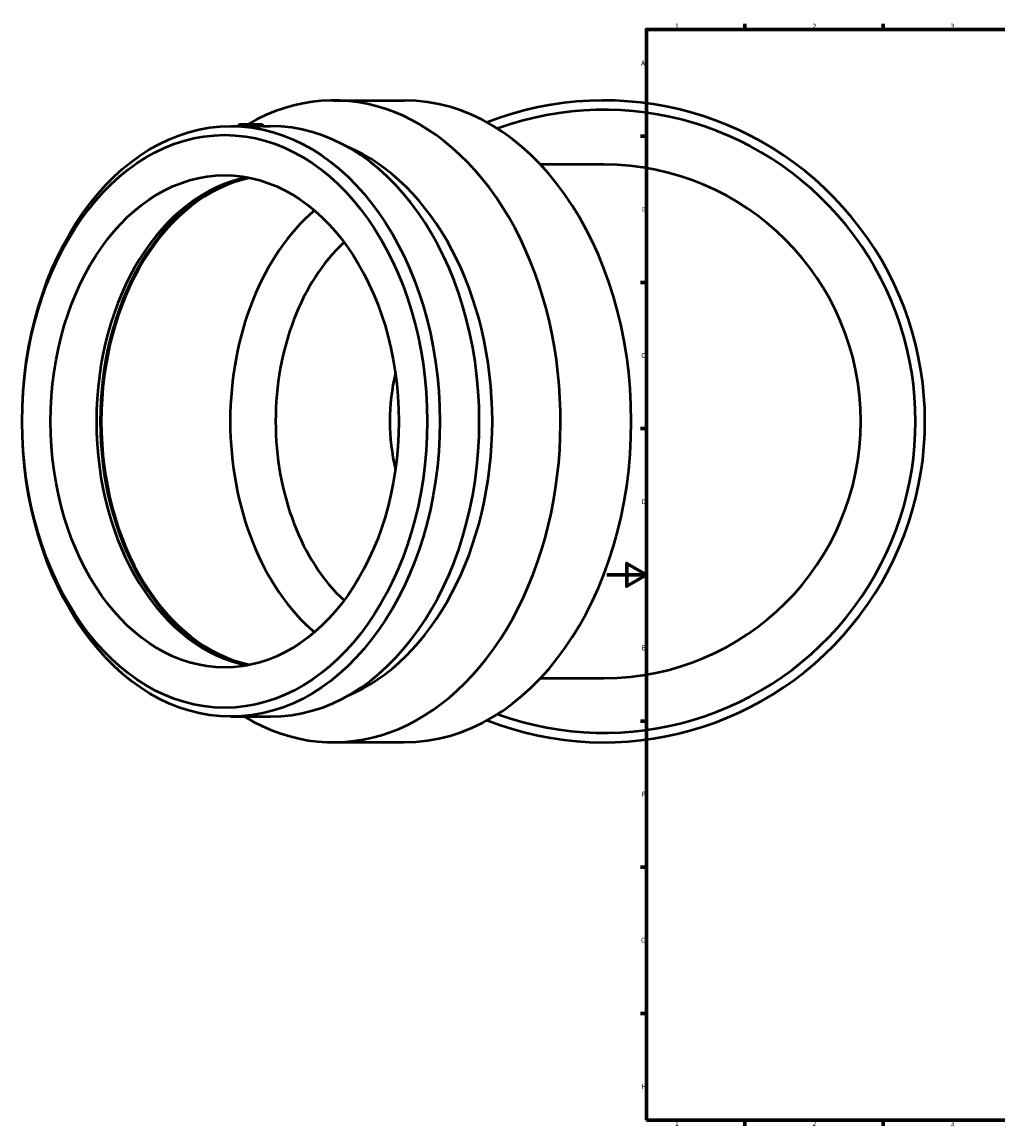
# Model space of a CAD drawing. Header units: millimetres. Extents: x -526 to 1586, y -349 to 1394.
# Tile 1 of 7: x -297 to 199, y 17 to 578. Entities that reach past the tile are written whole.
import ezdxf

# ---------------------------------------------------------------- set-up
doc = ezdxf.new("R2010")
doc.units = ezdxf.units.MM
doc.layers.add('Border (ISO)', color=7, linetype='Continuous', lineweight=70)
doc.layers.add('Visible (ISO)', color=7, linetype='Continuous', lineweight=50)
doc.styles.add('Note Text (ISO)', font='tahoma.ttf')

# ---------------------------------------------------------------- blocks, each defined once
blk = doc.blocks.new('Borders Default Border')
at = {"layer": 'Border (ISO)'}
for p, q in [((70.08, 574), (70.08, 576.9)), ((140.17, 574), (140.17, 576.9)), ((20, 519.75), (17.1, 519.75)), ((20, 445.5), (17.1, 445.5)), ((20, 371.25), (17.1, 371.25)), ((20, 222.75), (17.1, 222.75)), ((20, 148.5), (17.1, 148.5)), ((20, 74.25), (17.1, 74.25)), ((70.08, 20), (70.08, 17.1)), ((140.17, 20), (140.17, 17.1))]:
    blk.add_line(p, q, dxfattribs=at)
at = {"layer": 'Border (ISO)', "flags": 128}
for points in [[(20, 20), (20, 574), (821, 574), (821, 20), (20, 20)], [(0, 297), (20, 297), (10, 302.77), (10, 291.23), (20, 297)]]:
    blk.add_lwpolyline(points, dxfattribs=at)
at = {"layer": 'Border (ISO)', "color": 232, "true_color": 0xca0064, "char_height": 2.5, "attachment_point": 7, "style": 'Note Text (ISO)'}
for s, insert in [('1', (34.48, 574.4)), ('2', (104.37, 574.4)), ('3', (174.43, 574.35)), ('A', (17.29, 555.62)), ('B', (17.59, 481.37)), ('C', (17.43, 407.08)), ('D', (17.43, 332.88)), ('E', (17.64, 258.63)), ('F', (17.7, 184.38)), ('G', (17.31, 110.08)), ('H', (17.44, 35.88)), ('1', (34.48, 17.1)), ('2', (104.37, 17.1)), ('3', (174.43, 17.05))]:
    blk.add_mtext(s, dxfattribs=dict(at, insert=insert))

msp = doc.modelspace()

# ---------------------------------------------------------------- linework, layer by layer
at = {"layer": 'Visible (ISO)'}
for p, q in [((-138.819, 537.927), (-102.918, 537.927)), ((-190.954, 524.887), (-185.151, 524.887)), ((-186.909, 525.927), (-174.909, 525.927)), ((-186.909, 525.927), (-186.909, 524.887)), ((-174.909, 525.927), (-174.909, 524.827)), ((-174.909, 524.887), (-170.863, 524.887)), ((-1.541, 505.327), (-33.763, 505.327)), ((-33.763, 244.527), (-1.541, 244.527)), ((-190.954, 224.967), (-170.863, 224.967)), ((-138.819, 211.927), (-102.918, 211.927))]:
    msp.add_line(p, q, dxfattribs=at)
for radius, start, end in [(163, 248.63386, 111.36614), (158.226, 249.9936, 110.0064), (130.4, 270, 90), (108.7, 166.99846, 193.00154)]:
    msp.add_arc((-1.541, 374.927), radius, start, end, dxfattribs=at)
for centre, major_axis, start_param, end_param in [((-138.819, 374.927), (0, 163), 2.7388768, 6.669297), ((-102.918, 374.927), (0, 163), 3.1415927, 6.2831853), ((-170.863, 374.927), (0, 149.96), 3.1415927, 6.2831853), ((-161.069, 374.927), (0, 145.461), 3.4276829, 5.9970951), ((-170.863, 374.927), (0, -125), 3.2736207, 6.1511573), ((-168.37, 374.927), (0, -125.749), 3.3695034, 6.0552746), ((-168.37, 374.927), (0, -125), 3.2878621, 6.1369158), ((-102.918, 374.927), (0, 125), 0.5421747, 2.599418), ((-91.393, 374.927), (0, 108.7), 0.5796851, 2.5619075)]:
    msp.add_ellipse(centre, major_axis=major_axis, ratio=0.7071068, start_param=start_param, end_param=end_param, dxfattribs=at)
for centre, major_axis in [((-190.954, 374.927), (0, -149.96)), ((-194.135, 374.927), (0, -145.461)), ((-194.135, 374.927), (0, -125))]:
    msp.add_ellipse(centre, major_axis=major_axis, ratio=0.7071068, dxfattribs=at)
msp.add_open_spline([(-174.909, 524.827), (-174.909, 524.812), (-175.059, 524.796), (-175.672, 524.774), (-176.133, 524.767), (-177.199, 524.767), (-177.874, 524.774), (-179.352, 524.796), (-180.155, 524.812), (-181.662, 524.842), (-182.466, 524.858), (-183.944, 524.881), (-184.619, 524.887), (-185.151, 524.887)], degree=3, knots=[1.3562273, 1.3562273, 1.3562273, 1.3562273, 1.5822652, 1.5822652, 1.8083031, 1.8083031, 2.0343411, 2.0343411, 2.260379, 2.260379, 2.4864168, 2.4864168, 2.7124547, 2.7124547, 2.7124547, 2.7124547], dxfattribs=at)

# ---------------------------------------------------------------- block references
msp.add_blockref('Borders Default Border', (0, 0))

doc.saveas('drawing.dxf')
